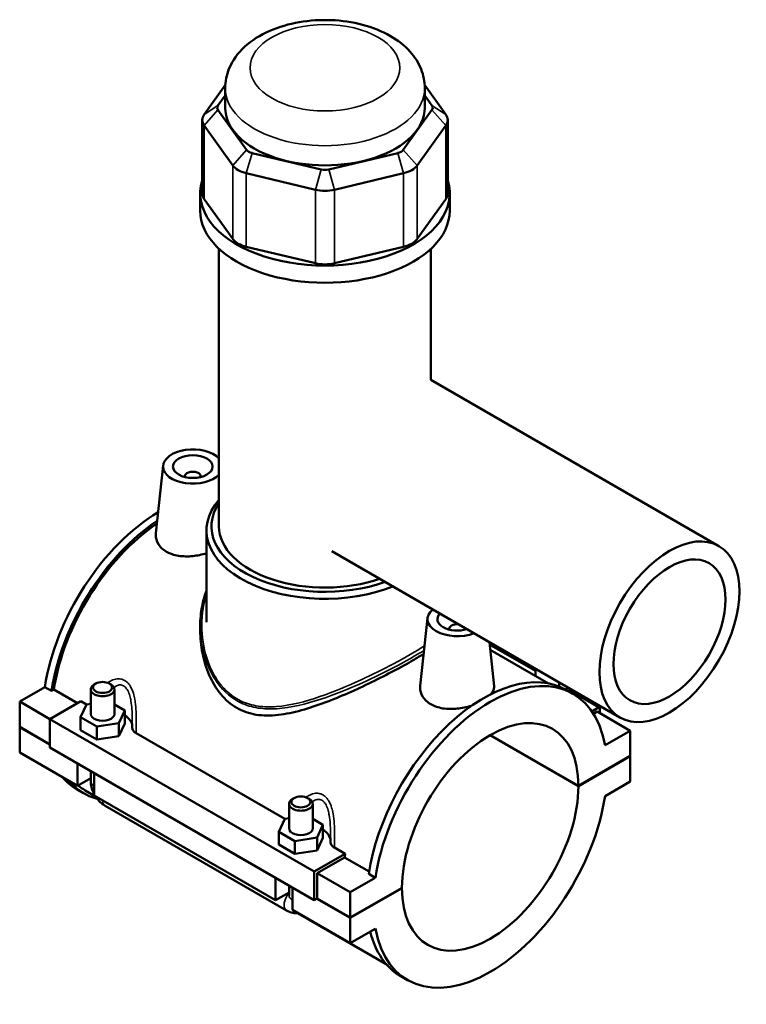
# Model space of a CAD drawing. Header units: millimetres. Extents: x -251 to 971, y -113 to 1131.
# Tile 6 of 7: x -80 to 103, y 883 to 1131. Entities that reach past the tile are written whole.
import ezdxf

# ---------------------------------------------------------------- set-up
doc = ezdxf.new("R2010")
doc.units = ezdxf.units.MM
doc.layers.add('Visible (ANSI)', color=7, linetype='Continuous', lineweight=50)
doc.layers.add('Visible Narrow (ANSI)', color=7, linetype='Continuous', lineweight=35)

msp = doc.modelspace()

# ---------------------------------------------------------------- linework, layer by layer
at = {"layer": 'Visible (ANSI)'}
for p, q in [((-28.29, 1114.87), (-33.61, 1107.45)), ((27.39, 1107.45), (22.07, 1114.87)), ((-30.12, 1109.7), (-28.31, 1112.22)), ((-28.31, 1109.14), (-28.31, 1114.12)), ((22.09, 1109.14), (22.09, 1114.12)), ((22.09, 1112.22), (23.9, 1109.7)), ((-22.89, 1098.51), (-30.12, 1108.59)), ((23.9, 1108.59), (16.67, 1098.51)), ((-34.09, 1106.06), (-34.09, 1087.47)), ((-33.61, 1104.67), (-26.38, 1094.59)), ((20.16, 1094.59), (27.39, 1104.67)), ((27.87, 1106.06), (27.87, 1087.47)), ((-4.07, 1093.55), (-21.53, 1097.72)), ((15.31, 1097.72), (-2.15, 1093.55)), ((-22.97, 1092.62), (-5.52, 1088.45)), ((-0.7, 1088.45), (16.75, 1092.62)), ((-34.61, 1083.13), (-34.61, 1087.47)), ((28.39, 1083.13), (28.39, 1087.47)), ((-26.38, 1076), (-33.61, 1086.07)), ((27.39, 1086.07), (20.16, 1076)), ((-29.89, 1003.4), (-29.89, 1073.55)), ((-5.52, 1069.86), (-22.97, 1074.03)), ((16.75, 1074.03), (-0.7, 1069.86)), ((23.66, 1040.41), (23.66, 1073.55)), ((23.61, 1040.44), (96.36, 998.43)), ((-43.97, 1018.77), (-45.81, 1001.68)), ((-38.49, 1016.06), (-38.49, 1015.86)), ((-34.49, 1016.06), (-34.49, 1015.86)), ((-33.04, 979.2), (-33.04, 1002.37)), ((-1.39, 997.14), (71.36, 955.13)), ((22.78, 980.23), (20.94, 963.14)), ((-34.61, 978.28), (-34.61, 977.08)), ((28.27, 977.32), (28.27, 977.52)), ((32.27, 977.32), (32.27, 977.52)), ((38.4, 974.16), (39.6, 963.03)), ((38.46, 973.67), (50.03, 966.99)), ((38.61, 972.22), (53.3, 963.74)), ((50.03, 967.45), (50.03, 965.62)), ((-80.18, 959.13), (-73.83, 962.79)), ((-72.17, 961.83), (-73.83, 962.79)), ((-60.95, 963.68), (-61.38, 963.43)), ((-57.56, 963.68), (-57.13, 963.43)), ((56.03, 963.98), (56.03, 963.04)), ((57.77, 962.1), (58.09, 962.79)), ((-71.58, 962.17), (-72.17, 961.83)), ((-65.61, 958.72), (-71.58, 962.17)), ((-62.25, 962.21), (-62.25, 956.02)), ((-56.25, 962.21), (-56.25, 956.02)), ((59.49, 961.11), (57.82, 962.07)), ((58.61, 961.62), (58.61, 962.49)), ((58.61, 962.04), (66.22, 957.64)), ((-80.18, 959.13), (-72.55, 954.72)), ((-80.18, 952.74), (-80.18, 959.13)), ((-64.75, 959.22), (-72.55, 954.72)), ((-64.83, 955.16), (-63.34, 958.38)), ((-64.75, 959.22), (-63.31, 958.38)), ((-63.34, 958.38), (-62.25, 958.55)), ((-56.25, 958.37), (-53.68, 956.89)), ((-53.68, 956.89), (-55.17, 953.67)), ((-53.68, 953.62), (-53.68, 956.89)), ((65.97, 957.62), (64.27, 956.63)), ((65.62, 956.59), (64.66, 956.04)), ((65.62, 956.59), (73.96, 951.78)), ((66.33, 956.19), (66.33, 957.41)), ((-80.18, 952.74), (-72.55, 948.33)), ((-72.55, 954.72), (-72.55, 947.51)), ((-72.55, 954.72), (-5.8, 916.18)), ((-64.83, 951.89), (-64.83, 955.16)), ((-60.75, 952.8), (-64.83, 955.16)), ((-55.17, 953.67), (-60.75, 952.8)), ((-60.75, 949.54), (-60.75, 952.8)), ((-55.17, 950.4), (-55.17, 953.67)), ((-55.17, 950.4), (-53.68, 953.62)), ((-80.18, 952.66), (-80.11, 952.7)), ((-80.18, 946.27), (-80.18, 952.66)), ((-72.55, 948.25), (-80.18, 952.66)), ((-64.83, 951.89), (-60.75, 949.54)), ((-60.75, 949.54), (-55.17, 950.4)), ((-50.8, 951.16), (-13.25, 929.48)), ((60.88, 937.75), (38.57, 950.63)), ((38.64, 950.68), (60.88, 937.84)), ((73.96, 951.78), (67.61, 948.11)), ((73.96, 945.39), (73.96, 951.78)), ((-80.18, 946.27), (-65.62, 937.86)), ((-72.55, 947.51), (-5.8, 908.97)), ((60.88, 937.84), (73.96, 945.39)), ((73.96, 945.31), (60.88, 937.75)), ((73.89, 945.35), (73.96, 945.31)), ((73.96, 938.92), (73.96, 945.31)), ((-65.62, 937.86), (-65.62, 943.51)), ((-62.25, 941.57), (-62.25, 939.08)), ((-61.38, 941.06), (-61.38, 935.41)), ((-62.25, 939.8), (-65.62, 937.86)), ((67.61, 935.25), (73.96, 938.92)), ((-64.05, 935.97), (-65.71, 936.94)), ((-63.64, 936.68), (-61.05, 935.19)), ((-61.38, 935.41), (-15.56, 908.95)), ((-12.19, 927.12), (-12.19, 933.3)), ((-10.89, 934.77), (-11.31, 934.53)), ((-7.49, 934.77), (-7.07, 934.53)), ((-6.19, 927.12), (-6.19, 933.3)), ((-58.63, 932.81), (-12.81, 906.35)), ((-14.77, 926.26), (-13.27, 929.48)), ((-13.27, 929.48), (-12.19, 929.64)), ((-6.19, 929.47), (-3.61, 927.98)), ((-3.61, 927.98), (-5.11, 924.76)), ((-3.61, 924.72), (-3.61, 927.98)), ((-14.77, 922.99), (-14.77, 926.26)), ((-10.69, 923.9), (-14.77, 926.26)), ((-14.77, 922.99), (-10.69, 920.63)), ((-5.11, 924.76), (-10.69, 923.9)), ((-10.69, 920.63), (-10.69, 923.9)), ((-5.11, 921.5), (-5.11, 924.76)), ((-5.11, 921.5), (-3.61, 924.72)), ((-10.69, 920.63), (-5.11, 921.5)), ((-5.8, 916.18), (2, 920.68)), ((-0.73, 922.25), (2, 920.68)), ((1.85, 919.78), (-5.09, 915.77)), ((8.03, 916.21), (1.85, 919.78)), ((-5.8, 908.97), (-5.8, 916.18)), ((-5.09, 915.77), (3.25, 910.95)), ((-5.09, 915.77), (-5.09, 909.38)), ((9.6, 914.62), (7.93, 915.58)), ((-15.56, 908.95), (-15.56, 914.61)), ((9.6, 914.62), (3.25, 910.95)), ((-12.19, 910.89), (-15.56, 908.95)), ((-12.19, 910.18), (-12.19, 912.66)), ((-11.31, 912.16), (-11.31, 906.5)), ((3.25, 904.56), (16.34, 912.12)), ((16.34, 912.03), (3.25, 904.48)), ((3.25, 910.95), (3.25, 904.56)), ((16.26, 912.08), (16.34, 912.03)), ((-5.09, 909.38), (-5.8, 908.97)), ((3.25, 904.48), (-5.16, 909.34)), ((-5.09, 909.38), (3.25, 904.56)), ((-11.31, 906.5), (3.25, 898.09)), ((-9.95, 905.68), (12.35, 892.81)), ((3.25, 904.48), (3.25, 898.09)), ((3.25, 898.09), (9.6, 901.76)), ((17.72, 888.76), (16.06, 889.73))]:
    msp.add_line(p, q, dxfattribs=at)
for centre, major_axis, start_param, end_param in [((-27.79, 1109.14), (-2.52, 0), 5.890486, 6.675884), ((21.57, 1109.14), (2.52, 0), 5.890486, 6.675884), ((-27.79, 1106.06), (-6.3, 0), 5.890486, 6.675884), ((-3.11, 1109.14), (-25.2, 0), 0, 3.141593), ((21.57, 1106.06), (6.3, 0), 5.890486, 6.675884), ((-20.56, 1099.07), (-2.52, 0), 0.392699, 1.178097), ((14.34, 1099.07), (-2.52, 0), 1.963495, 2.748894), ((-20.56, 1095.98), (-6.3, 0), 0.392699, 1.178097), ((14.34, 1095.98), (6.3, 0), 5.105088, 5.890486), ((-3.11, 1094.9), (-2.52, 0), 1.178097, 1.963495), ((-3.11, 1087.47), (-31.5, 0), 6.101395, 9.606568), ((-27.79, 1087.47), (-6.3, 0), 0, 0.392699), ((-3.11, 1091.81), (6.3, 0), 4.31969, 5.105088), ((21.57, 1087.47), (6.3, 0), 5.890486, 6.283185), ((-3.11, 1083.13), (-31.5, 0), 0, 3.141593), ((-20.56, 1077.39), (-6.3, 0), 0.392699, 1.178097), ((14.34, 1077.39), (-6.3, 0), 1.963495, 2.748894), ((-3.11, 1073.22), (-6.3, 0), 1.178097, 1.963495), ((-36.49, 1018.51), (-7.5, 0), 3.636403, 8.929967), ((-36.49, 1016.06), (-2, 0), 2.963882, 6.460896), ((-3.11, 1002.37), (-29.93, 0), 5.820231, 8.464884), ((-3.11, 1003.4), (-28.66, 0), 5.918023, 8.412232), ((-44.83, 973.11), (-20.88, -36.17), 3.940825, 5.308115), ((-43.16, 972.14), (20.88, 36.17), 0.863672, 2.166522), ((-43.16, 972.14), (-20.48, -35.46), 4.009523, 5.304274), ((-3.11, 1003.4), (-26.77, 0), 0, 2.1127), ((30.27, 979.97), (-7.5, 0), 5.679497, 8.45767), ((30.27, 979.97), (-5, 0), 5.772289, 8.364878), ((30.27, 977.52), (-2, 0), 4.532293, 6.460896), ((30.27, 977.52), (2, 0), 6.105475, 6.463282), ((36.94, 925.9), (20.88, 36.17), 0, 2.166522), ((38.61, 924.94), (20.88, 36.17), 5.687459, 8.449708), ((-59.25, 962.21), (3, 0), 2.356194, 7.068583), ((53.03, 963.04), (3, 0), 6.224632, 6.283185), ((38.61, 924.94), (15.75, 27.28), 5.499374, 8.637792), ((-59.25, 956.02), (-3, 0), 0, 3.141593), ((-59.25, 952.76), (7.5, 0), 0.030035, 0.732403), ((65.97, 957.21), (0.25, 0.433), 5.497787, 7.068583), ((-44.83, 973.11), (-20.88, -36.17), 6.081673, 6.283185), ((-43.16, 972.14), (-20.88, -36.17), 6.081673, 6.437019), ((-43.16, 972.14), (-20.48, -35.46), 6.189333, 6.283185), ((38.61, 924.94), (-15.75, -27.28), 5.499374, 8.637792), ((-9.19, 933.3), (3, 0), 2.356194, 7.068583), ((38.61, 924.94), (-20.88, -36.17), 5.687459, 8.449708), ((-9.19, 927.12), (-3, 0), 0, 3.141593), ((-9.19, 923.85), (7.5, 0), 0.030035, 0.732403), ((30.27, 929.75), (-20.47, -35.46), 5.279326, 5.304274), ((36.94, 925.9), (-20.88, -36.17), 5.745346, 6.283185)]:
    msp.add_ellipse(centre, major_axis=major_axis, ratio=0.57735, start_param=start_param, end_param=end_param, dxfattribs=at)
for centre, major_axis in [((-36.49, 1018.51), (-5, 0)), ((83.86, 976.78), (12.5, 21.65)), ((83.86, 976.78), (10, 17.32)), ((-59.25, 962.7), (-2.4, 0)), ((-9.19, 933.79), (-2.4, 0))]:
    msp.add_ellipse(centre, major_axis=major_axis, ratio=0.57735, dxfattribs=at)
for points, knots in [([(22.09, 1114.12), (22.09, 1115.76), (21.76, 1117.4), (20.5, 1120.54), (19.54, 1122.02), (16.99, 1124.88), (15.3, 1126.19), (11.29, 1128.52), (8.89, 1129.46), (3.81, 1130.8), (1.12, 1131.19), (-4.27, 1131.4), (-6.98, 1131.23), (-12.21, 1130.33), (-14.74, 1129.6), (-19.43, 1127.54), (-21.6, 1126.21), (-25.08, 1122.98), (-26.47, 1121.13), (-27.97, 1117.46), (-28.31, 1115.79), (-28.31, 1114.12)], [5.497787, 5.497787, 5.497787, 5.497787, 5.724061, 5.724061, 5.972655, 5.972655, 6.280794, 6.280794, 6.639293, 6.639293, 7.001271, 7.001271, 7.358694, 7.358694, 7.718377, 7.718377, 8.081879, 8.081879, 8.409199, 8.409199, 8.63938, 8.63938, 8.63938, 8.63938]), ([(-33.04, 996.6), (-34.16, 996.25), (-35.37, 996.01), (-37.68, 995.77), (-38.93, 995.78), (-41.24, 996.15), (-42.29, 996.52), (-43.96, 997.48), (-44.68, 998.14), (-45.62, 999.64), (-45.84, 1000.49), (-45.83, 1001.41), (-45.82, 1001.54), (-45.81, 1001.68)], [1.776145, 1.776145, 1.776145, 1.776145, 2.119544, 2.119544, 2.473397, 2.473397, 2.82725, 2.82725, 3.181103, 3.181103, 3.534956, 3.534956, 3.594423, 3.594423, 3.594423, 3.594423]), ([(-34.61, 978.28), (-34.61, 979.12), (-34.57, 979.95), (-34.42, 981.58), (-34.31, 982.38), (-34.01, 983.91), (-33.84, 984.64), (-33.45, 985.95), (-33.25, 986.53), (-33.04, 987.1)], [22.569711, 22.569711, 22.569711, 22.569711, 22.854307, 22.854307, 23.128763, 23.128763, 23.390249, 23.390249, 23.603129, 23.603129, 23.603129, 23.603129]), ([(21.81, 971.17), (20.98, 970.66), (20.1, 970.14), (17.7, 968.75), (16.05, 967.84), (12.51, 965.96), (10.62, 964.99), (6.73, 963.09), (4.73, 962.16), (0.75, 960.41), (-1.22, 959.6), (-5.05, 958.17), (-7.04, 957.5), (-11.01, 956.4), (-12.99, 955.98), (-16.83, 955.55), (-18.7, 955.55), (-22.22, 956.1), (-23.88, 956.66), (-26.89, 958.4), (-28.24, 959.57), (-30.57, 962.4), (-31.54, 964.05), (-33.09, 967.59), (-33.67, 969.49), (-34.43, 973.31), (-34.61, 975.24), (-34.61, 977.08)], [4.649811, 4.649811, 4.649811, 4.649811, 5.045946, 5.045946, 5.66889, 5.66889, 6.291835, 6.291835, 6.914779, 6.914779, 7.537724, 7.537724, 8.176265, 8.176265, 8.814807, 8.814807, 9.453349, 9.453349, 10.091891, 10.091891, 10.730433, 10.730433, 11.368975, 11.368975, 12.007517, 12.007517, 12.646059, 12.646059, 12.646059, 12.646059]), ([(34.04, 958.16), (33.96, 958.14), (33.89, 958.11), (32.66, 957.73), (31.42, 957.47), (29.08, 957.24), (27.82, 957.24), (25.51, 957.61), (24.46, 957.98), (23.62, 958.46), (22.79, 958.94), (22.07, 959.6), (21.13, 961.11), (20.91, 961.95), (20.92, 962.87), (20.93, 963), (20.94, 963.14)], [4.570308, 4.570308, 4.570308, 4.570308, 4.593835, 4.593835, 4.946794, 4.946794, 5.300647, 5.300647, 5.6545, 5.6545, 5.6545, 6.008353, 6.008353, 6.362206, 6.362206, 6.421673, 6.421673, 6.421673, 6.421673]), ([(39.6, 963.03), (39.61, 962.94), (39.61, 962.85), (39.6, 962.21), (39.37, 961.63), (38.92, 961.07)], [3.4791364, 3.4791364, 3.4791364, 3.4791364, 3.5349557, 3.5349557, 3.8764476, 3.8764476, 3.8764476, 3.8764476]), ([(-51.75, 953.63), (-51.75, 953.56), (-51.75, 953.48), (-51.75, 953.34), (-51.76, 953.27), (-51.76, 953.12), (-51.76, 953.05), (-51.76, 952.91), (-51.76, 952.83), (-51.76, 952.69), (-51.76, 952.62), (-51.76, 952.54)], [2.9744417, 2.9744417, 2.9744417, 2.9744417, 2.9977365, 2.9977365, 3.0210314, 3.0210314, 3.0443262, 3.0443262, 3.0676211, 3.0676211, 3.090916, 3.090916, 3.090916, 3.090916]), ([(-51.76, 952.54), (-51.76, 952.42), (-51.74, 952.29), (-51.66, 952.02), (-51.59, 951.88), (-51.32, 951.53), (-51.09, 951.33), (-50.8, 951.16)], [-0.2659262, -0.2659262, -0.2659262, -0.2659262, -0.2005017, -0.2005017, -0.1244472, -0.1244472, 0, 0, 0, 0]), ([(-62.25, 939.08), (-62.25, 938.55), (-62.18, 938.05), (-61.95, 937.07), (-61.78, 936.6), (-61.51, 936.02), (-61.45, 935.88), (-61.38, 935.75)], [1.5707963, 1.5707963, 1.5707963, 1.5707963, 1.8849556, 1.8849556, 2.1991149, 2.1991149, 2.2930913, 2.2930913, 2.2930913, 2.2930913]), ([(-61.08, 935.23), (-61, 935.11), (-60.92, 934.99), (-60.54, 934.46), (-60.22, 934.08), (-59.49, 933.39), (-59.09, 933.07), (-58.63, 932.81)], [2.4192976, 2.4192976, 2.4192976, 2.4192976, 2.5132741, 2.5132741, 2.8274334, 2.8274334, 3.1415927, 3.1415927, 3.1415927, 3.1415927]), ([(-1.69, 924.72), (-1.69, 924.65), (-1.69, 924.58), (-1.69, 924.43), (-1.69, 924.36), (-1.69, 924.22), (-1.69, 924.15), (-1.69, 924), (-1.7, 923.93), (-1.7, 923.78), (-1.7, 923.71), (-1.7, 923.64)], [2.9744417, 2.9744417, 2.9744417, 2.9744417, 2.9977365, 2.9977365, 3.0210314, 3.0210314, 3.0443262, 3.0443262, 3.0676211, 3.0676211, 3.090916, 3.090916, 3.090916, 3.090916]), ([(-1.7, 923.64), (-1.7, 923.51), (-1.68, 923.39), (-1.6, 923.12), (-1.52, 922.98), (-1.26, 922.62), (-1.03, 922.42), (-0.73, 922.25)], [-0.2659262, -0.2659262, -0.2659262, -0.2659262, -0.2005017, -0.2005017, -0.1244472, -0.1244472, 0, 0, 0, 0]), ([(-12.81, 906.35), (-12.35, 906.09), (-11.84, 905.87), (-10.83, 905.67), (-10.38, 905.64), (-9.9, 905.69)], [3.1415927, 3.1415927, 3.1415927, 3.1415927, 3.4557519, 3.4557519, 3.6781723, 3.6781723, 3.6781723, 3.6781723])]:
    msp.add_open_spline(points, degree=3, knots=knots, dxfattribs=at)
at = {"layer": 'Visible Narrow (ANSI)'}
for p, q in [((-33.61, 1107.45), (-30.12, 1109.7)), ((23.9, 1109.7), (27.39, 1107.45)), ((-30.12, 1108.59), (-33.61, 1104.67)), ((23.9, 1108.59), (27.39, 1104.67)), ((-33.61, 1086.07), (-33.61, 1104.67)), ((27.39, 1104.67), (27.39, 1086.07)), ((-22.89, 1098.51), (-26.38, 1094.59)), ((-21.53, 1097.72), (-22.97, 1092.62)), ((15.31, 1097.72), (16.75, 1092.62)), ((16.67, 1098.51), (20.16, 1094.59)), ((-26.38, 1094.59), (-26.38, 1076)), ((20.16, 1076), (20.16, 1094.59)), ((-22.97, 1074.03), (-22.97, 1092.62)), ((-4.07, 1093.55), (-5.52, 1088.45)), ((-2.15, 1093.55), (-0.7, 1088.45)), ((16.75, 1092.62), (16.75, 1074.03)), ((-5.52, 1088.45), (-5.52, 1069.86)), ((-0.7, 1069.86), (-0.7, 1088.45)), ((38.47, 973.49), (50.03, 966.82)), ((58.61, 961.87), (65.97, 957.62))]:
    msp.add_line(p, q, dxfattribs=at)
msp.add_ellipse((-3.11, 1119.26), major_axis=(18.9, 0), ratio=0.57735, dxfattribs=at)
for centre, major_axis, start_param, end_param in [((-3.11, 1114.12), (-25.2, 0), 0, 3.141593), ((-59.25, 939.08), (-3, 0), 0, 0.785398), ((-57.13, 935.41), (-1.5, -2.6), 5.497787, 6.283185), ((-11.31, 908.95), (-1.5, -2.6), 4.354069, 6.283185), ((-9.19, 910.18), (-3, 0), 0, 0.785398)]:
    msp.add_ellipse(centre, major_axis=major_axis, ratio=0.57735, start_param=start_param, end_param=end_param, dxfattribs=at)
for points, knots in [([(22.02, 973.19), (19.89, 971.83), (17.19, 970.28), (11.62, 967.33), (8.84, 965.94), (2.58, 963.05), (-0.92, 961.58), (-8.11, 959.11), (-11.8, 958.15), (-16.93, 957.75), (-18.48, 957.78), (-21.46, 958.21), (-22.9, 958.62), (-26.46, 960.29), (-28.38, 961.95), (-31.02, 965.55), (-31.93, 967.33), (-33.57, 971.79), (-34.09, 974.57), (-34.3, 980.18), (-33.97, 983.02), (-33.12, 985.8), (-33.08, 985.92), (-33.04, 986.05)], [14.536875, 14.536875, 14.536875, 14.536875, 15.610943, 15.610943, 16.526169, 16.526169, 17.633162, 17.633162, 18.833893, 18.833893, 19.369874, 19.369874, 19.905855, 19.905855, 20.796713, 20.796713, 21.477932, 21.477932, 22.427015, 22.427015, 23.402522, 23.402522, 23.449718, 23.449718, 23.449718, 23.449718]), ([(-34.61, 978.28), (-34.61, 977.86), (-34.6, 977.45), (-34.45, 974.25), (-33.9, 971.47), (-32.21, 966.98), (-31.27, 965.2), (-28.56, 961.57), (-26.6, 959.88), (-22.97, 958.17), (-21.51, 957.74), (-18.47, 957.28), (-16.89, 957.24), (-11.69, 957.57), (-7.95, 958.49), (-0.66, 960.89), (2.89, 962.33), (9.21, 965.18), (12.01, 966.56), (17.36, 969.36), (19.86, 970.78), (21.9, 972.06)], [-22.569711, -22.569711, -22.569711, -22.569711, -22.427015, -22.427015, -21.477932, -21.477932, -20.796713, -20.796713, -19.905855, -19.905855, -19.369874, -19.369874, -18.833893, -18.833893, -17.633162, -17.633162, -16.526169, -16.526169, -15.610943, -15.610943, -14.631521, -14.631521, -14.631521, -14.631521]), ([(-50.8, 951.16), (-50.79, 951.37), (-50.78, 951.59), (-50.75, 952.88), (-50.73, 953.98), (-50.76, 955.76), (-50.78, 956.45), (-50.88, 958), (-50.97, 958.87), (-51.22, 960.24), (-51.34, 960.74), (-51.68, 961.85), (-51.93, 962.44), (-52.47, 963.35), (-52.75, 963.71), (-53.26, 964.18), (-53.47, 964.34), (-53.69, 964.46), (-53.91, 964.59), (-54.14, 964.69), (-54.76, 964.87), (-55.15, 964.9), (-56.05, 964.82), (-56.55, 964.66), (-57.35, 964.27), (-57.66, 964.08), (-57.95, 963.86)], [-3.159216, -3.159216, -3.159216, -3.159216, -3.095937, -3.095937, -2.782053, -2.782053, -2.58968, -2.58968, -2.343547, -2.343547, -2.19274, -2.19274, -2.000379, -2.000379, -1.851014, -1.851014, -1.757661, -1.757661, -1.757661, -1.664308, -1.664308, -1.514944, -1.514944, -1.322583, -1.322583, -1.194298, -1.194298, -1.194298, -1.194298]), ([(-56.39, 962.72), (-56.35, 962.75), (-56.31, 962.78), (-55.94, 963.04), (-55.6, 963.22), (-54.97, 963.35), (-54.7, 963.36), (-54.27, 963.26), (-54.11, 963.19), (-53.95, 963.1), (-53.8, 963.01), (-53.65, 962.9), (-53.29, 962.54), (-53.09, 962.27), (-52.69, 961.54), (-52.52, 961.07), (-52.26, 960.16), (-52.17, 959.74), (-51.98, 958.6), (-51.9, 957.87), (-51.81, 956.55), (-51.79, 955.96), (-51.76, 954.79), (-51.75, 954.21), (-51.75, 953.63)], [1.299673, 1.299673, 1.299673, 1.299673, 1.322583, 1.322583, 1.514944, 1.514944, 1.664308, 1.664308, 1.757661, 1.757661, 1.757661, 1.851014, 1.851014, 2.000379, 2.000379, 2.19274, 2.19274, 2.343547, 2.343547, 2.58968, 2.58968, 2.782053, 2.782053, 2.974442, 2.974442, 2.974442, 2.974442]), ([(-0.73, 922.25), (-0.73, 922.47), (-0.72, 922.69), (-0.69, 923.98), (-0.67, 925.07), (-0.7, 926.86), (-0.72, 927.54), (-0.82, 929.1), (-0.91, 929.97), (-1.16, 931.33), (-1.28, 931.84), (-1.62, 932.95), (-1.86, 933.53), (-2.41, 934.45), (-2.69, 934.8), (-3.2, 935.28), (-3.41, 935.43), (-3.63, 935.56), (-3.85, 935.69), (-4.08, 935.78), (-4.69, 935.96), (-5.09, 936), (-5.99, 935.92), (-6.49, 935.76), (-7.28, 935.37), (-7.59, 935.18), (-7.89, 934.96)], [-3.159216, -3.159216, -3.159216, -3.159216, -3.095937, -3.095937, -2.782052, -2.782052, -2.58968, -2.58968, -2.343547, -2.343547, -2.19274, -2.19274, -2.000379, -2.000379, -1.851014, -1.851014, -1.757661, -1.757661, -1.757661, -1.664309, -1.664309, -1.514944, -1.514944, -1.322583, -1.322583, -1.194298, -1.194298, -1.194298, -1.194298]), ([(-6.33, 933.82), (-6.29, 933.85), (-6.25, 933.88), (-5.88, 934.14), (-5.53, 934.31), (-4.91, 934.45), (-4.64, 934.45), (-4.2, 934.35), (-4.04, 934.29), (-3.89, 934.2), (-3.73, 934.11), (-3.58, 933.99), (-3.22, 933.64), (-3.02, 933.36), (-2.63, 932.64), (-2.45, 932.16), (-2.2, 931.25), (-2.11, 930.83), (-1.92, 929.7), (-1.84, 928.96), (-1.75, 927.64), (-1.73, 927.06), (-1.7, 925.89), (-1.69, 925.31), (-1.69, 924.72)], [1.299673, 1.299673, 1.299673, 1.299673, 1.322583, 1.322583, 1.514944, 1.514944, 1.664309, 1.664309, 1.757661, 1.757661, 1.757661, 1.851014, 1.851014, 2.000379, 2.000379, 2.19274, 2.19274, 2.343547, 2.343547, 2.58968, 2.58968, 2.782052, 2.782052, 2.974442, 2.974442, 2.974442, 2.974442])]:
    msp.add_open_spline(points, degree=3, knots=knots, dxfattribs=at)

doc.saveas('drawing.dxf')
